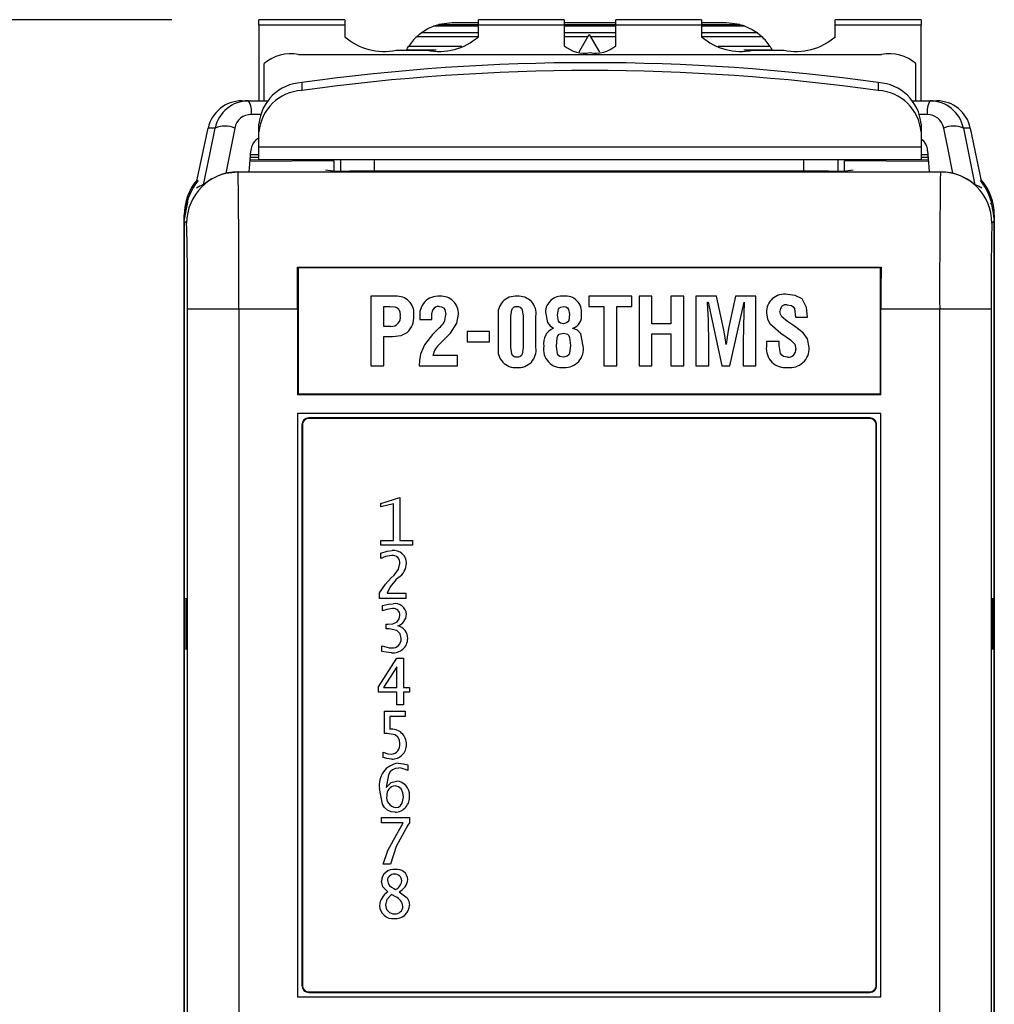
# Model space of a CAD drawing. Header units: millimetres. Extents: x 0 to 559, y 0 to 432.
# Tile 7 of 24: x 128 to 157, y 171 to 200. Entities that reach past the tile are written whole.
import ezdxf

# ---------------------------------------------------------------- set-up
doc = ezdxf.new("R2010")
doc.units = ezdxf.units.MM
doc.header["$LTSCALE"] = 2
doc.layers.add('DIMENSIONS', color=140, linetype='Continuous', lineweight=25)
doc.styles.add('SLDTEXTSTYLE0', font='TXT', dxfattribs={"width": 0.7})
doc.dimstyles.new('SLDDIMSTYLE0', dxfattribs={"dimtxt": 4.316016, "dimasz": 6.604, "dimexe": 0, "dimexo": 0.0625, "dimgap": 1.079004, "dimtad": 0, "dimtih": 1, "dimtoh": 1, "dimdec": 1, "dimrnd": 1e-09, "dimzin": 12, "dimdsep": 46, "dimtxsty": 'SLDTEXTSTYLE0', "dimsah": 1, "dimcen": 0.09, "dimadec": 0, "dimazin": 3, "dimtfac": 1, "dimtdec": 1, "dimtofl": 0, "dimtmove": 0, "dimatfit": 3, "dimfxl": 0, "dimfrac": 2, "dimtolj": 1, "dimtzin": 12, "dimarcsym": 0})

# ---------------------------------------------------------------- blocks, each defined once
blk = doc.blocks.new('_D')
at = {"layer": 'DIMENSIONS'}
for p, q in [((132.656, 200.076), (101.676, 200.076)), ((108.026, 200.076), (108.026, 155.633)), ((101.614, 147.807), (100.164, 147.807)), ((100.164, 147.807), (100.164, 140.947)), ((114.439, 147.807), (115.889, 147.807)), ((115.889, 147.807), (115.889, 140.947)), ((100.164, 140.947), (101.614, 140.947)), ((115.889, 140.947), (114.439, 140.947)), ((108.026, 95.537), (108.026, 139.981)), ((142.284, 95.537), (101.676, 95.537))]:
    blk.add_line(p, q, dxfattribs=at)
for points in [[(108.026, 200.076), (107.01, 193.472), (109.042, 193.472)], [(108.026, 95.537), (109.042, 102.141), (107.01, 102.141)]]:
    blk.add_solid(points, dxfattribs=at)
at = {"layer": 'DIMENSIONS', "char_height": 4.2333, "attachment_point": 1, "style": 'SLDTEXTSTYLE0'}
for s, insert in [('104.5', (99.818, 154.23)), ('4.12', (101.614, 146.404))]:
    blk.add_mtext(s, dxfattribs=dict(at, insert=insert))

msp = doc.modelspace()

# ---------------------------------------------------------------- linework, layer by layer
for p, q in [((137.696, 200.076), (135.196, 200.076)), ((135.196, 199.921), (135.196, 200.076)), ((137.696, 199.921), (135.196, 199.921)), ((135.196, 199.921), (135.196, 197.71)), ((137.696, 200.076), (137.696, 199.921)), ((137.696, 199.921), (137.696, 199.579)), ((141.596, 199.891), (140.286, 199.891)), ((140.824, 199.989), (140.435, 199.939)), ((140.435, 199.939), (141.596, 199.939)), ((141.596, 199.989), (140.824, 199.989)), ((144.096, 200.076), (141.596, 200.076)), ((141.596, 199.921), (141.596, 200.076)), ((141.596, 199.579), (141.596, 199.921)), ((144.096, 199.921), (141.596, 199.921)), ((144.096, 200.076), (144.096, 199.921)), ((145.596, 199.989), (144.096, 199.989)), ((144.096, 199.939), (145.596, 199.939)), ((144.096, 199.921), (144.096, 199.316)), ((145.596, 199.891), (144.096, 199.891)), ((148.096, 200.076), (145.596, 200.076)), ((145.596, 199.921), (145.596, 200.076)), ((145.596, 199.316), (145.596, 199.921)), ((148.096, 199.921), (145.596, 199.921)), ((148.096, 200.076), (148.096, 199.921)), ((148.824, 199.989), (148.096, 199.989)), ((148.096, 199.939), (149.213, 199.939)), ((148.096, 199.921), (148.096, 199.579)), ((149.363, 199.891), (148.096, 199.891)), ((149.213, 199.939), (148.824, 199.989)), ((154.496, 200.076), (151.996, 200.076)), ((151.996, 199.921), (151.996, 200.076)), ((151.996, 199.579), (151.996, 199.921)), ((154.496, 199.921), (151.996, 199.921)), ((154.496, 200.076), (154.496, 199.921)), ((154.496, 197.71), (154.496, 199.921)), ((139.805, 199.59), (141.596, 199.59)), ((141.596, 199.691), (139.924, 199.691)), ((145.596, 199.691), (144.096, 199.691)), ((144.096, 199.59), (144.795, 199.59)), ((144.533, 199.137), (144.824, 199.641)), ((144.824, 199.641), (145.118, 199.133)), ((144.854, 199.59), (145.596, 199.59)), ((149.724, 199.691), (148.096, 199.691)), ((148.096, 199.59), (149.844, 199.59)), ((141.114, 199.29), (139.555, 199.29)), ((150.093, 199.29), (148.579, 199.29)), ((136.346, 199.059), (153.346, 199.059)), ((139.196, 199.185), (140.096, 199.185)), ((140.364, 199.191), (139.498, 199.191)), ((150.151, 199.191), (149.328, 199.191)), ((149.596, 199.185), (150.496, 199.185)), ((135.346, 197.71), (135.346, 198.796)), ((154.346, 197.71), (154.346, 198.796)), ((136.444, 198.243), (136.444, 198.012)), ((153.248, 198.243), (153.248, 198.012)), ((134.696, 197.71), (134.895, 197.71)), ((134.895, 197.71), (135.445, 197.71)), ((154.248, 197.71), (154.754, 197.71)), ((154.754, 197.71), (154.952, 197.71)), ((135.236, 197.314), (134.974, 197.314)), ((154.674, 197.314), (154.457, 197.314)), ((135.196, 196.805), (135.196, 197.035)), ((154.496, 197.035), (154.496, 196.805)), ((133.381, 195.33), (133.718, 196.918)), ((133.921, 196.918), (133.718, 196.918)), ((135.196, 196.371), (135.196, 196.805)), ((154.496, 196.805), (154.496, 196.371)), ((155.931, 196.918), (155.727, 196.918)), ((156.268, 195.33), (155.931, 196.918)), ((135.196, 196.371), (154.496, 196.371)), ((135.196, 195.99), (135.196, 196.371)), ((154.496, 196.371), (154.496, 195.99)), ((135.196, 196.139), (134.949, 196.138)), ((154.698, 196.138), (154.496, 196.139)), ((137.382, 195.964), (134.938, 195.943)), ((135.936, 195.99), (134.941, 195.981)), ((135.196, 196.06), (134.948, 196.06)), ((154.496, 195.99), (135.196, 195.99)), ((137.324, 195.99), (137.324, 195.964)), ((137.382, 195.964), (137.382, 195.664)), ((137.57, 195.99), (137.57, 195.662)), ((138.568, 195.661), (138.568, 195.99)), ((151.08, 195.661), (151.08, 195.99)), ((152.079, 195.662), (152.079, 195.99)), ((152.266, 195.664), (152.266, 195.964)), ((154.71, 195.943), (152.266, 195.964)), ((152.324, 195.964), (152.324, 195.99)), ((154.707, 195.981), (153.713, 195.99)), ((154.701, 196.06), (154.496, 196.06)), ((154.496, 195.99), (154.496, 195.983)), ((134.227, 195.6), (134.585, 195.645)), ((134.585, 195.645), (134.589, 195.64)), ((134.589, 195.64), (155.059, 195.64)), ((137.132, 195.701), (137.348, 195.665)), ((151.801, 195.661), (137.847, 195.661)), ((144.824, 195.661), (144.824, 195.664)), ((152.3, 195.665), (152.516, 195.701)), ((155.059, 195.64), (155.063, 195.645)), ((133.019, 162.103), (133.019, 194.378)), ((156.629, 194.378), (156.629, 168.964)), ((133.089, 194.14), (133.019, 194.211)), ((133.019, 194.211), (133.019, 162.349)), ((156.629, 194.211), (156.559, 194.14)), ((156.629, 169.21), (156.629, 194.211)), ((136.318, 192.857), (136.338, 192.837)), ((136.318, 192.857), (153.331, 192.857)), ((153.31, 192.837), (136.338, 192.837)), ((136.338, 192.837), (136.338, 189.164)), ((153.331, 192.857), (153.31, 192.837)), ((153.31, 189.164), (153.31, 192.837)), ((138.462, 192.012), (138.462, 189.986)), ((139.231, 192.012), (138.462, 192.012)), ((146.066, 192.012), (144.808, 192.012)), ((144.808, 192.012), (144.808, 191.715)), ((146.066, 191.715), (146.066, 192.012)), ((146.652, 192.012), (146.279, 192.012)), ((146.279, 192.012), (146.279, 189.986)), ((146.652, 191.211), (146.652, 192.012)), ((147.579, 192.012), (147.206, 192.012)), ((147.206, 192.012), (147.206, 191.211)), ((147.579, 189.986), (147.579, 192.012)), ((147.933, 192.012), (147.933, 189.986)), ((148.534, 192.012), (147.933, 192.012)), ((148.273, 191.84), (148.287, 191.84)), ((148.287, 191.84), (148.691, 189.986)), ((148.74, 191.077), (148.534, 192.012)), ((149.085, 192.012), (148.878, 191.077)), ((148.925, 189.986), (149.337, 191.84)), ((149.683, 192.012), (149.085, 192.012)), ((149.337, 191.84), (149.343, 191.84)), ((149.683, 189.986), (149.683, 192.012)), ((134.611, 191.641), (133.111, 191.641)), ((133.111, 162.349), (133.111, 191.641)), ((136.324, 191.641), (134.611, 191.641)), ((134.611, 191.641), (134.611, 162.349)), ((136.324, 191.641), (136.324, 189.15)), ((138.834, 191.135), (138.834, 191.715)), ((138.834, 191.715), (139.009, 191.715)), ((144.808, 191.715), (145.252, 191.715)), ((145.252, 191.715), (145.252, 189.986)), ((145.624, 191.715), (146.066, 191.715)), ((145.624, 189.986), (145.624, 191.715)), ((153.324, 189.15), (153.324, 191.641)), ((155.038, 191.641), (153.324, 191.641)), ((156.538, 191.641), (155.038, 191.641)), ((155.038, 169.214), (155.038, 191.641)), ((156.538, 191.641), (156.538, 169.21)), ((139.89, 191.387), (139.89, 191.331)), ((139.89, 191.331), (140.238, 191.331)), ((142.17, 191.431), (142.17, 190.52)), ((142.543, 190.52), (142.543, 191.431)), ((142.896, 191.431), (142.897, 190.52)), ((143.269, 190.52), (143.269, 191.431)), ((144.074, 191.209), (144.074, 191.21)), ((147.206, 191.211), (146.652, 191.211)), ((150.839, 191.401), (151.187, 191.401)), ((139.038, 191.135), (138.834, 191.135)), ((140.447, 191.089), (140.255, 190.896)), ((140.475, 190.632), (140.777, 190.939)), ((141.27, 190.985), (141.27, 190.688)), ((141.914, 190.985), (141.27, 190.985)), ((141.914, 190.688), (141.914, 190.985)), ((144.349, 191.074), (144.349, 191.08)), ((146.652, 190.913), (147.206, 190.913)), ((146.652, 189.986), (146.652, 190.913)), ((147.206, 190.913), (147.206, 189.986)), ((138.834, 189.986), (138.834, 190.838)), ((138.834, 190.838), (139.09, 190.838)), ((141.27, 190.688), (141.914, 190.688)), ((148.305, 189.986), (148.305, 190.627)), ((149.31, 190.627), (149.311, 189.986)), ((149.987, 190.698), (149.987, 190.548)), ((150.36, 190.698), (149.987, 190.698)), ((150.36, 190.578), (150.36, 190.698)), ((143.871, 190.544), (143.871, 190.544)), ((148.817, 190.608), (148.812, 190.608)), ((140.985, 190.284), (140.269, 190.284)), ((140.985, 189.986), (140.985, 190.284)), ((138.462, 189.986), (138.834, 189.986)), ((139.871, 189.986), (140.985, 189.986)), ((145.252, 189.986), (145.624, 189.986)), ((146.279, 189.986), (146.652, 189.986)), ((147.206, 189.986), (147.579, 189.986)), ((147.933, 189.986), (148.305, 189.986)), ((148.691, 189.986), (148.925, 189.986)), ((149.311, 189.986), (149.683, 189.986)), ((136.338, 189.164), (136.324, 189.15)), ((136.324, 189.15), (153.324, 189.15)), ((136.338, 189.164), (153.31, 189.164)), ((153.31, 189.164), (153.324, 189.15)), ((153.324, 188.59), (136.324, 188.59)), ((136.324, 188.59), (136.324, 171.59)), ((136.649, 188.465), (136.663, 188.452)), ((152.999, 188.465), (136.649, 188.465)), ((152.986, 188.452), (136.663, 188.452)), ((152.986, 188.452), (152.999, 188.465)), ((153.324, 171.59), (153.324, 188.59)), ((136.449, 188.266), (136.449, 171.915)), ((136.463, 188.252), (136.449, 188.266)), ((136.463, 188.252), (136.463, 171.929)), ((153.199, 188.266), (153.186, 188.252)), ((153.186, 171.929), (153.186, 188.252)), ((153.199, 171.915), (153.199, 188.266)), ((138.749, 185.973), (139.307, 186.148)), ((139.307, 186.148), (139.307, 184.892)), ((138.749, 185.869), (138.749, 185.973)), ((139.115, 185.956), (138.749, 185.869)), ((139.115, 184.892), (139.115, 185.956)), ((138.749, 184.892), (139.115, 184.892)), ((138.749, 184.753), (138.749, 184.892)), ((139.307, 184.892), (139.673, 184.892)), ((139.673, 184.892), (139.673, 184.753)), ((139.673, 184.753), (138.749, 184.753)), ((138.749, 184.363), (138.749, 184.525)), ((139.052, 183.798), (139.135, 183.88)), ((139.267, 183.813), (139.19, 183.74)), ((138.714, 183.203), (138.714, 183.362)), ((139.481, 183.203), (138.714, 183.203)), ((138.932, 183.36), (139.481, 183.36)), ((139.481, 183.36), (139.481, 183.203)), ((138.801, 182.836), (138.801, 182.995)), ((138.906, 182.316), (138.906, 182.455)), ((138.906, 182.455), (138.958, 182.455)), ((138.994, 182.316), (138.906, 182.316)), ((138.783, 181.659), (138.783, 181.822)), ((138.679, 180.626), (139.219, 181.463)), ((139.219, 181.463), (139.411, 181.463)), ((139.411, 181.463), (139.411, 180.609)), ((139.219, 181.211), (138.83, 180.609)), ((139.219, 180.609), (139.219, 181.211)), ((138.679, 180.469), (138.679, 180.626)), ((138.83, 180.609), (139.219, 180.609)), ((139.411, 180.609), (139.586, 180.609)), ((139.586, 180.609), (139.586, 180.469)), ((139.219, 180.469), (138.679, 180.469)), ((139.219, 180.103), (139.219, 180.469)), ((139.586, 180.469), (139.411, 180.469)), ((139.411, 180.469), (139.411, 180.103)), ((139.411, 180.103), (139.219, 180.103)), ((138.853, 179.913), (139.463, 179.913)), ((138.853, 179.268), (138.853, 179.913)), ((139.463, 179.756), (139.01, 179.756)), ((139.01, 179.756), (139.01, 179.39)), ((139.463, 179.913), (139.463, 179.756)), ((138.93, 179.268), (138.853, 179.268)), ((133.019, 179.108), (133.014, 179.108)), ((138.818, 178.56), (138.818, 178.718)), ((139.533, 178.346), (139.533, 178.189)), ((138.766, 176.656), (138.766, 176.813)), ((138.766, 176.813), (139.586, 176.813)), ((139.405, 176.656), (138.766, 176.656)), ((139.115, 176.151), (139.405, 176.656)), ((139.586, 176.66), (139.539, 176.587)), ((139.586, 176.813), (139.586, 176.66)), ((139.028, 175.453), (138.818, 175.453)), ((139.182, 174.499), (139.061, 174.57)), ((139.127, 174.742), (139.178, 174.713)), ((136.449, 171.915), (136.463, 171.929)), ((136.663, 171.729), (136.649, 171.715)), ((136.649, 171.715), (152.999, 171.715)), ((136.663, 171.729), (152.986, 171.729)), ((152.999, 171.715), (152.986, 171.729)), ((153.186, 171.929), (153.199, 171.915)), ((136.324, 171.59), (153.324, 171.59))]:
    msp.add_line(p, q)
at = {"flags": 128}
for points in [[(139.924, 199.691), (140.12, 199.816), (140.286, 199.891)], [(140.286, 199.891), (140.369, 199.92), (140.435, 199.939)], [(149.213, 199.939), (149.297, 199.914), (149.363, 199.891)], [(149.363, 199.891), (149.572, 199.792), (149.724, 199.691)], [(139.805, 199.59), (139.871, 199.649), (139.924, 199.691)], [(149.724, 199.691), (149.792, 199.636), (149.844, 199.59)], [(139.498, 199.191), (139.529, 199.247), (139.555, 199.29)], [(150.093, 199.29), (150.126, 199.235), (150.151, 199.191)], [(133.584, 195.266), (133.773, 196.191), (133.921, 196.918)], [(134.494, 196.918), (134.344, 196.18), (134.227, 195.6)], [(155.422, 195.6), (155.272, 196.338), (155.155, 196.918)], [(155.727, 196.918), (155.916, 195.993), (156.065, 195.266)], [(134.914, 195.645), (134.942, 195.986), (134.964, 196.254)], [(154.685, 196.254), (154.713, 195.913), (154.734, 195.645)], [(134.585, 195.645), (134.769, 195.645), (134.914, 195.645)], [(154.734, 195.645), (154.919, 195.645), (155.063, 195.645)], [(155.063, 195.645), (155.266, 195.63), (155.422, 195.6)], [(133.019, 194.211), (133.123, 194.758), (133.128, 194.767)], [(156.519, 194.732), (156.565, 194.643), (156.629, 194.211)], [(136.324, 191.641), (136.322, 192.329), (136.318, 192.857)], [(153.331, 192.857), (153.326, 192.183), (153.324, 191.641)], [(151.187, 191.401), (151.157, 191.686), (151.025, 191.936), (150.822, 192.031), (150.598, 192.062)], [(148.305, 190.627), (148.296, 191.306), (148.273, 191.84)], [(149.343, 191.84), (149.316, 191.161), (149.31, 190.627)], [(139.009, 191.715), (139.159, 191.703), (139.215, 191.684), (139.264, 191.65), (139.307, 191.555), (139.316, 191.449)], [(140.238, 191.331), (140.24, 191.492), (140.268, 191.615)], [(140.452, 191.714), (140.517, 191.707), (140.574, 191.677), (140.614, 191.626), (140.641, 191.476)], [(140.777, 190.939), (140.967, 191.224), (141.014, 191.489)], [(142.543, 191.431), (142.565, 191.619), (142.589, 191.66), (142.624, 191.691), (142.668, 191.71), (142.715, 191.714)], [(142.715, 191.714), (142.763, 191.71), (142.808, 191.692), (142.845, 191.662), (142.871, 191.621), (142.896, 191.431)], [(143.548, 191.548), (143.604, 191.246), (143.682, 191.152), (143.783, 191.085)], [(143.896, 191.466), (143.929, 191.639), (143.956, 191.674), (143.993, 191.698), (144.08, 191.714)], [(144.249, 191.493), (144.225, 191.305), (144.202, 191.263), (144.165, 191.233), (144.074, 191.209)], [(144.08, 191.714), (144.138, 191.706), (144.188, 191.675), (144.223, 191.628), (144.249, 191.493)], [(149.989, 191.532), (150.022, 191.349), (150.088, 191.218)], [(150.6, 191.281), (150.432, 191.414), (150.394, 191.49), (150.383, 191.573)], [(150.591, 191.765), (150.716, 191.74), (150.769, 191.705), (150.803, 191.652), (150.839, 191.401)], [(144.074, 191.21), (143.987, 191.228), (143.95, 191.254), (143.925, 191.291), (143.896, 191.466)], [(150.088, 191.218), (150.411, 190.937), (150.689, 190.745)], [(151.062, 190.944), (150.81, 191.141), (150.6, 191.281)], [(139.09, 190.838), (139.341, 190.87), (139.518, 190.959)], [(143.871, 190.544), (143.885, 190.799), (143.905, 190.86), (143.949, 190.906), (144.071, 190.939)], [(144.071, 190.939), (144.186, 190.91), (144.228, 190.868), (144.251, 190.813), (144.274, 190.576)], [(144.647, 190.557), (144.581, 190.916), (144.483, 191.021), (144.349, 191.074)], [(148.812, 190.608), (148.778, 190.872), (148.74, 191.077)], [(148.878, 191.077), (148.839, 190.815), (148.817, 190.608)], [(151.234, 190.515), (151.186, 190.776), (151.062, 190.944)], [(140.255, 190.896), (140.019, 190.601), (139.903, 190.329)], [(150.689, 190.745), (150.811, 190.612), (150.841, 190.474)], [(142.715, 190.233), (142.668, 190.238), (142.624, 190.257), (142.588, 190.289), (142.564, 190.33), (142.543, 190.52)], [(142.897, 190.52), (142.872, 190.328), (142.846, 190.288), (142.809, 190.256), (142.764, 190.238), (142.715, 190.233)], [(144.077, 190.233), (143.971, 190.255), (143.926, 190.284), (143.897, 190.33), (143.871, 190.544)], [(144.274, 190.576), (144.252, 190.352), (144.227, 190.302), (144.185, 190.264), (144.077, 190.233)], [(150.605, 190.233), (150.487, 190.258), (150.437, 190.292), (150.401, 190.341), (150.36, 190.578)], [(139.903, 190.329), (139.88, 190.137), (139.871, 189.986)], [(138.749, 184.525), (138.932, 184.583), (139.082, 184.598)], [(139.066, 184.458), (138.882, 184.425), (138.749, 184.363)], [(139.135, 183.88), (139.266, 184.053), (139.307, 184.218)], [(138.714, 183.362), (138.887, 183.619), (139.052, 183.798)], [(139.19, 183.74), (139.018, 183.544), (138.932, 183.36)], [(133.076, 182.46), (133.076, 182.67), (133.075, 182.91), (133.074, 183.06), (133.072, 183.17), (133.07, 183.21), (133.068, 183.17), (133.066, 183.06), (133.065, 182.91), (133.064, 182.67), (133.063, 182.46)], [(156.585, 182.46), (156.585, 182.67), (156.584, 182.91), (156.583, 183.06), (156.581, 183.17), (156.579, 183.21), (156.577, 183.17), (156.575, 183.06), (156.573, 182.91), (156.572, 182.67), (156.572, 182.46)], [(138.801, 182.995), (138.97, 183.038), (139.107, 183.048)], [(139.093, 182.908), (138.925, 182.883), (138.801, 182.836)], [(138.958, 182.455), (139.096, 182.464), (139.221, 182.517), (139.286, 182.603), (139.307, 182.709)], [(133.063, 182.46), (133.064, 182.25), (133.065, 182.01), (133.066, 181.86), (133.068, 181.751), (133.07, 181.71), (133.072, 181.751), (133.074, 181.86), (133.075, 182.01), (133.076, 182.25), (133.076, 182.46)], [(139.341, 182.031), (139.309, 182.168), (139.211, 182.27), (138.994, 182.316)], [(156.572, 182.46), (156.572, 182.25), (156.573, 182.01), (156.575, 181.86), (156.577, 181.751), (156.579, 181.71), (156.581, 181.751), (156.583, 181.86), (156.584, 182.01), (156.585, 182.25), (156.585, 182.46)], [(139.063, 181.618), (138.905, 181.632), (138.783, 181.659)], [(139.307, 178.965), (139.294, 179.067), (139.247, 179.158), (139.166, 179.222), (138.93, 179.268)], [(138.818, 178.718), (138.951, 178.674), (139.059, 178.658)], [(139.065, 178.518), (138.926, 178.533), (138.818, 178.56)], [(139.253, 178.398), (139.412, 178.378), (139.533, 178.346)], [(139.27, 178.258), (139.177, 178.246), (139.091, 178.207), (139.023, 178.142), (138.975, 178.061), (138.906, 177.692)], [(138.906, 177.692), (139.053, 177.835), (139.21, 177.875)], [(139.411, 177.41), (139.394, 177.536), (139.34, 177.651), (139.263, 177.713), (139.166, 177.735)], [(139.164, 176.968), (139.049, 176.982), (138.943, 177.027), (138.858, 177.105), (138.797, 177.204), (138.714, 177.656)], [(139.185, 177.108), (139.262, 177.121), (139.326, 177.165), (139.37, 177.23), (139.411, 177.41)], [(139.539, 176.587), (139.198, 175.974), (139.028, 175.453)], [(138.818, 175.453), (138.952, 175.856), (139.115, 176.151)], [(138.957, 174.644), (138.81, 174.796), (138.766, 174.956)], [(139.061, 174.57), (138.925, 174.423), (138.888, 174.27)], [(139.282, 174.652), (139.513, 174.475), (139.567, 174.374), (139.586, 174.261)]]:
    msp.add_lwpolyline(points, dxfattribs=at)
for centre, radius, start, end in [((138.847, 200.907), 1.757, 229.065, 281.4614), ((140.824, 198.49), 1.5, 132.8288, 147.7686), ((140.445, 200.907), 1.757, 258.5386, 310.935), ((149.247, 200.907), 1.757, 229.065, 281.4614), ((148.824, 198.49), 1.5, 32.2314, 47.1712), ((150.845, 200.907), 1.757, 258.5386, 310.935), ((144.672, 199.98), 0.878, 229.065, 281.4614), ((145.021, 199.98), 0.878, 258.5386, 310.935), ((136.114, 197.912), 1.171, 78.5386, 130.935), ((153.579, 197.912), 1.171, 49.065, 101.4614), ((144.846, 137.766), 61.057, 82.09047, 97.90953), ((144.846, 137.536), 61.057, 82.09047, 97.90953), ((136.52, 196.916), 1.329, 93.2523, 174.8627), ((153.173, 196.916), 1.329, 5.1373, 86.7477), ((136.52, 196.686), 1.329, 93.2523, 174.8627), ((153.173, 196.686), 1.329, 5.1373, 86.7477), ((134.696, 196.71), 1, 89.9898, 168.0132), ((134.895, 196.716), 0.994, 90.0154, 168.3), ((134.351, 197.395), 0.629, 352.6087, 30.0923), ((155.298, 197.395), 0.629, 149.9077, 187.3913), ((154.754, 196.716), 0.994, 11.7, 89.9846), ((154.952, 196.71), 1, 11.9868, 90.0102), ((134.976, 196.823), 0.492, 90.2145, 168.8299), ((154.673, 196.823), 0.491, 11.1262, 89.8293), ((134.208, 196.231), 0.744, 67.3972, 112.6507), ((155.441, 196.231), 0.744, 67.3493, 112.6028), ((135.406, 196.236), 0.443, 117.2493, 177.7228), ((154.267, 196.248), 0.418, 0.7677, 56.6828), ((134.589, 194.14), 1.5, 90.0051, 179.9949), ((134.667, 193.967), 1.692, 105.0706, 129.812), ((-53.006, 192.626), 187.619, 359.69903, 0.92055), ((137.721, 210.518), 14.858, 268.5627, 270.4883), ((151.907, 213.016), 17.355, 269.6502, 271.2988), ((377.014, 192.44), 221.978, 179.17399, 180.20643), ((155.059, 194.14), 1.5, 0.0051, 89.9949), ((154.968, 193.941), 1.721, 50.4, 74.7175), ((134.619, 194.378), 1.6, 139.7447, 180), ((134.619, 194.378), 1.562, 139.8299, 174.6526), ((133.944, 194.296), 1.036, 110.3813, 123.1098), ((155.725, 194.339), 0.988, 56.4682, 69.838), ((155.029, 194.378), 1.562, 5.3474, 40.1701), ((155.029, 194.378), 1.6, 0, 40.2553), ((61.816, 192.274), 71.298, 359.49109, 1.50022), ((231.399, 192.243), 74.864, 178.54764, 180.46105), ((150.507, 191.552), 0.518, 79.8463, 182.2065), ((139.225, 191.521), 0.491, 350.3239, 89.2025), ((140.418, 191.478), 0.537, 84.5941, 189.7252), ((140.504, 191.503), 0.51, 358.4055, 93.9465), ((142.672, 191.506), 0.508, 84.4955, 188.5152), ((142.771, 191.51), 0.504, 350.9836, 95.7219), ((144.022, 191.54), 0.475, 83.4599, 179.0499), ((144.139, 191.555), 0.461, 352.5488, 97.8406), ((140.425, 191.545), 0.171, 80.8337, 155.8552), ((144.224, 191.436), 0.377, 289.3217, 9.0768), ((150.564, 191.585), 0.182, 81.3496, 183.7199), ((139.056, 191.399), 0.264, 266.1108, 11.0135), ((139.128, 191.392), 0.582, 311.9665, 4.5598), ((140.169, 191.471), 0.472, 306.018, 0.5739), ((143.97, 190.643), 0.48, 112.8554, 190.5683), ((140.815, 190.196), 0.553, 127.9365, 170.8941), ((142.67, 190.44), 0.506, 170.8772, 275.4803), ((142.765, 190.444), 0.51, 264.7628, 8.5578), ((144.021, 190.463), 0.531, 170.0826, 277.018), ((144.118, 190.471), 0.536, 266.4986, 9.3), ((150.539, 190.487), 0.555, 173.6921, 276.5524), ((150.671, 190.495), 0.564, 262.9816, 1.9846), ((150.626, 190.449), 0.216, 264.3162, 6.7195), ((136.649, 188.266), 0.2, 89.9971, 180.0029), ((136.663, 188.252), 0.2, 89.9971, 180.0029), ((152.986, 188.252), 0.2, 359.9971, 90.0029), ((152.999, 188.266), 0.2, 359.9971, 90.0029), ((139.123, 184.225), 0.375, 0.4371, 96.3004), ((139.079, 184.231), 0.228, 356.819, 93.3108), ((138.947, 184.263), 0.553, 305.4466, 356.3037), ((139.111, 182.713), 0.196, 358.7817, 95.2202), ((139.165, 182.719), 0.334, 3.4596, 100.0041), ((139.123, 182.756), 0.375, 288.6325, 357.5395), ((139.161, 182.037), 0.373, 359.2428, 77.1614), ((139.112, 182.037), 0.421, 263.3604, 359.3352), ((139.08, 182.019), 0.262, 267.4011, 2.4276), ((139.106, 182.59), 0.833, 247.2338, 267.3714), ((139.059, 178.954), 0.439, 358.8124, 96.4337), ((139.031, 178.934), 0.278, 275.817, 6.4557), ((139.077, 178.939), 0.421, 268.3902, 0.7018), ((139.333, 177.773), 0.63, 97.2824, 190.7204), ((139.243, 177.627), 0.632, 62.7181, 87.567), ((139.177, 177.48), 0.256, 92.475, 187.3732), ((139.184, 177.473), 0.402, 356.4818, 86.2419), ((139.209, 177.397), 0.29, 170.118, 265.2102), ((139.15, 177.406), 0.438, 271.8603, 5.6025), ((139.125, 174.941), 0.359, 82.9631, 177.5409), ((139.125, 174.975), 0.185, 82.6239, 178.517), ((139.168, 174.969), 0.191, 1.1223, 95.888), ((139.224, 174.993), 0.31, 2.1067, 100.1461), ((139.232, 175.016), 0.294, 187.1579, 249.0811), ((139.044, 174.999), 0.316, 295.0108, 355.1748), ((139.113, 175.038), 0.421, 293.6219, 355.4369), ((139.194, 174.226), 0.48, 119.4703, 177.7781), ((139.139, 174.258), 0.251, 177.3219, 272.3203), ((139.174, 174.279), 0.412, 265.2593, 357.4931), ((139.052, 174.18), 0.345, 7.4438, 67.7923), ((139.099, 174.251), 0.385, 181.0455, 276.0296), ((139.166, 174.235), 0.228, 265.7105, 357.398), ((136.649, 171.915), 0.2, 179.9971, 270.0029), ((136.663, 171.929), 0.2, 179.9971, 270.0029), ((152.986, 171.929), 0.2, 269.9971, 0.0029), ((152.999, 171.915), 0.2, 269.9971, 0.0029)]:
    msp.add_arc(centre, radius, start, end)

# ---------------------------------------------------------------- dimensions: what is measured, and where the dimension line sits
at = {"layer": 'DIMENSIONS'}
dim = msp.add_linear_dim(base=(108.026, 95.537), p1=(135.196, 200.076), p2=(144.824, 95.537), angle=90, dimstyle='SLDDIMSTYLE0', dxfattribs=at)
dim.commit()
dim.dimension.update_dxf_attribs({"geometry": '_D', "text_midpoint": (108.026, 147.807), "dimtype": 160})

doc.saveas('drawing.dxf')
